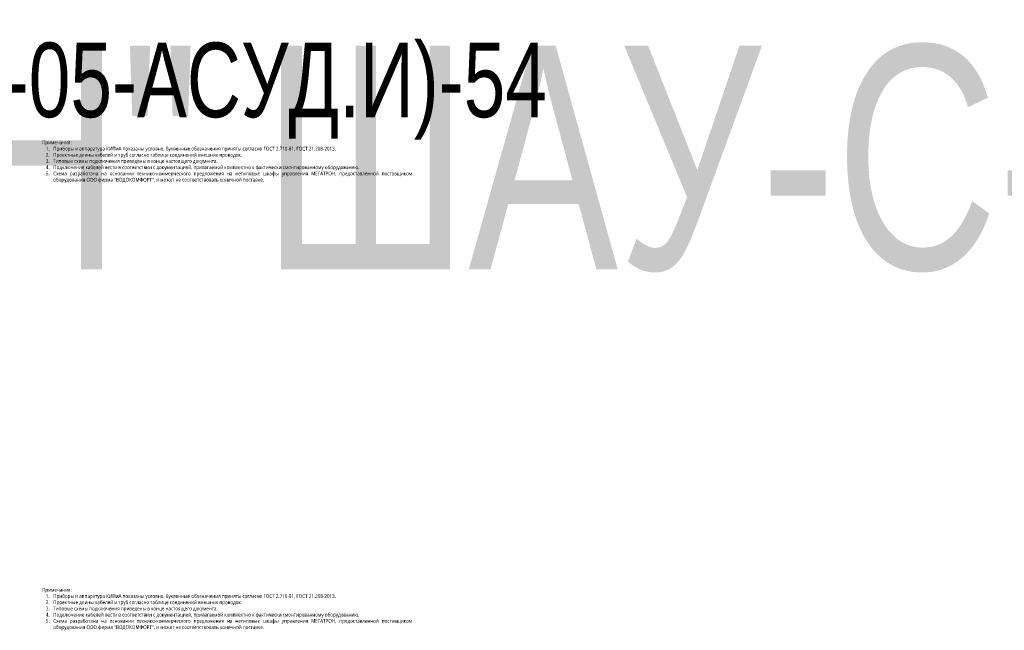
# Model space of a CAD drawing. Header units: millimetres. Extents: x -1173 to 6733, y -4591 to 345.
# Tile 85 of 93: x 2530 to 3190, y -590 to -181. Entities that reach past the tile are written whole.
import ezdxf
from ezdxf.enums import TextEntityAlignment as Align

# ---------------------------------------------------------------- set-up
doc = ezdxf.new("R2018")
doc.units = ezdxf.units.MM
doc.layers.get('0').update_dxf_attribs({"lineweight": 15})
doc.layers.add('AK_Drawing', color=7, linetype='Continuous', lineweight=35)
doc.layers.add('AK_Equipment', color=7, linetype='Continuous', lineweight=35)
doc.layers.add('UNPLOTTED', color=2, linetype='Continuous', lineweight=15, plot=False)
doc.styles.get("Standard").update_dxf_attribs({"font": 'arial.ttf'})
doc.styles.add('Trebuchet MS', font='trebuc.ttf', dxfattribs={"width": 0.75})

# ---------------------------------------------------------------- blocks, each defined once
blk = doc.blocks.new('*U8')
at = {"insert": (-100, -12.42), "char_height": 2.5, "width": 200, "attachment_point": 7, "style": 'Trebuchet MS'}
blk.add_mtext('\\pxqj;Примечания:\\P\\pi-2,l3,t3;1.^IПриборы и аппаратура КИПиА показаны условно. Буквенные обозначения приняты согласно ГОСТ 2.710-81, ГОСТ 21.208-2013.\\P2.^IПроектные длины кабелей и труб согласно таблице соединений внешних проводок.\\P3.^IТиповые схемы подключения приведены в конце настоящего документа.\\P4.^IПодключение кабелей вести в соответствии с документацией, прилагаемой комплектно к фактически смонтированному оборудованию.\\P5.^IСхема разработана на основании технико-коммерческого предложения на нетиповые шкафы управления МЕГАТРОН, предоставленной поставщиком оборудования ООО фирма "ВОДОКОМФОРТ", и может не соответствовать конечной поставке.', dxfattribs=at)
blk = doc.blocks.new('*U9')
at = {"layer": 'AK_Drawing', "color": 0, "linetype": 'ByBlock', "lineweight": -2, "transparency": 16777216}
for p in [(2520, -300), (2520, -600)]:
    blk.add_blockref('*U8', p, dxfattribs=at)
blk = doc.blocks.new('*U73')
at = {"style": 'Trebuchet MS', "width": 0.75}
for tag, flags, p in [('NAME', 9, (-1, 0)), ('ASSYCODE', 9, (-1, -6)), ('TYPE', 9, (-1, -3)), ('MESUREMENT_UNITS', 9, (-1, -13.44)), ('MFG', 9, (-1, -9)), ('WEIGHT', 9, (-1, -18)), ('COUNT', 9, (-1, -16.98)), ('SORTING_SECTION', 9, (-1, -22.98)), ('XREF', 1, (-1, -24))]:
    blk.add_attdef(tag, text='', height=2, dxfattribs=dict(at, flags=flags)).set_placement(p, align=Align.RIGHT)
blk.add_attdef('TAG1', text='', height=2.5, dxfattribs=at).set_placement((2, -27), align=Align.MIDDLE_LEFT)
at = {"lineweight": 30, "width": 0.75, "flags": 104}
blk.add_attdef('CATDESC', text='', height=2.5, dxfattribs=at).set_placement((370, -27), align=Align.MIDDLE_RIGHT)
at = {"layer": 'UNPLOTTED', "style": 'Trebuchet MS', "width": 0.75, "flags": 8}
for tag, p in [('DESC1', (1, -3)), ('DESC2', (1, -5)), ('DESC3', (1, -7)), ('FAMILY', (1, -13.73)), ('SYSTEM_NAME', (1, -17.99)), ('POSITION_N', (1, -15.99))]:
    blk.add_attdef(tag, p, '', height=1, dxfattribs=at)
blk = doc.blocks.new('*U81')
at = {"style": 'Trebuchet MS', "width": 0.75}
blk.add_attdef('TAG1', text='', height=2.5, dxfattribs=at).set_placement((2, -27), align=Align.MIDDLE_LEFT)
at = {"lineweight": 30, "width": 0.75, "flags": 104}
blk.add_attdef('CATDESC', text='', height=2.5, dxfattribs=at).set_placement((370, -25), align=Align.MIDDLE_RIGHT)
at = {"layer": 'UNPLOTTED', "style": 'Trebuchet MS', "width": 0.75, "flags": 8}
for tag, p in [('DESC1', (1, -3)), ('DESC2', (1, -5)), ('DESC3', (1, -7)), ('FAMILY', (1, -13.73)), ('SYSTEM_NAME', (1, -17.99)), ('POSITION_N', (1, -15.99))]:
    blk.add_attdef(tag, p, '', height=1, dxfattribs=at)

msp = doc.modelspace()

# ---------------------------------------------------------------- block references
at = {"layer": 'AK_Drawing'}
msp.add_blockref('*U9', (125, 22.42), dxfattribs=at)
at = {"layer": 'AK_Equipment'}
ref = msp.add_blockref('*U73', (30, -171), dxfattribs=at)
lines = msp.add_mtext('\\W0.7500;Шкаф управления "МЕГАТРОН" ШАУ-С-220-ЩД-АСУД.И.5.2(1059-50-1.2-05-АСУД.И)-54', dxfattribs={"layer": '0', "insert": (400, -198), "char_height": 150, "attachment_point": 1})
ref.add_attrib('CATDESC', '', (400, -198), dxfattribs={"flags": 104}).embed_mtext(lines)
ref = msp.add_blockref('*U81', (450, -171), dxfattribs=at)
lines = msp.add_mtext('\\W0.7500;Шкаф управления "МЕГАТРОН" ШАУ-С-220-ЩД-АСУД.И.5.2(1059-50-1.2-05-АСУД.И)-54', dxfattribs={"layer": '0', "insert": (820, -196), "char_height": 50, "attachment_point": 1})
ref.add_attrib('CATDESC', '', (820, -196), dxfattribs={"flags": 104}).embed_mtext(lines)

doc.saveas('drawing.dxf')
